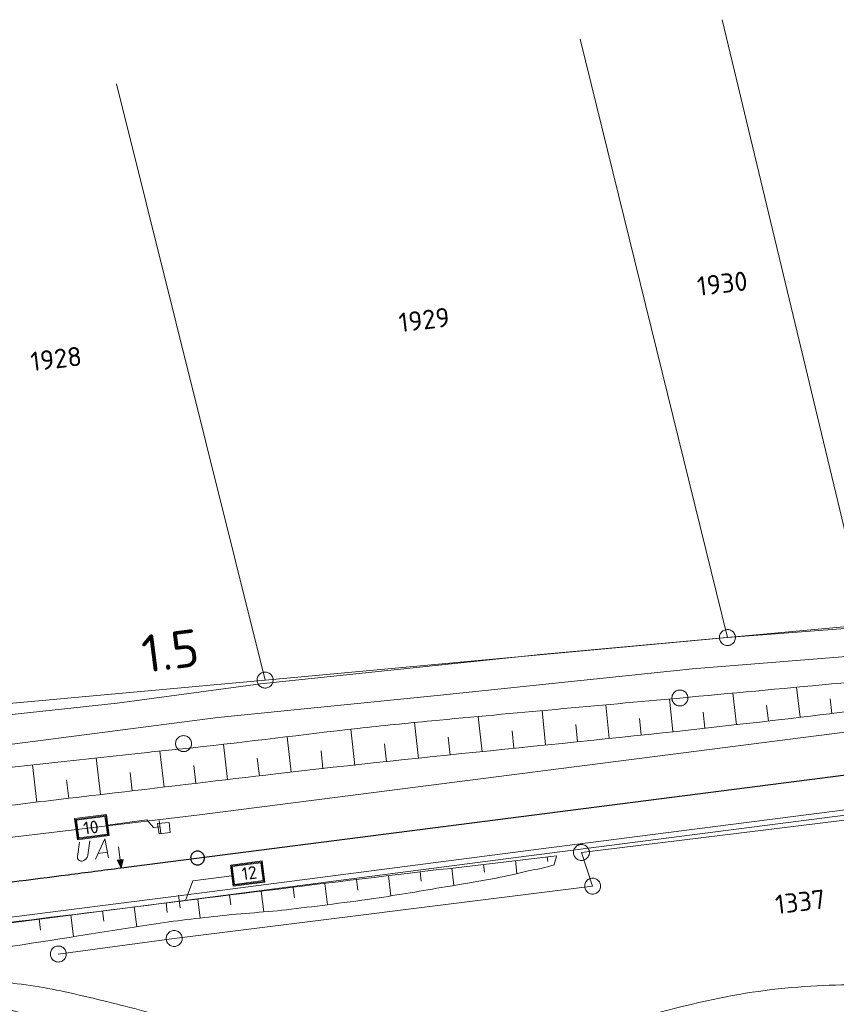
# Model space of a CAD drawing. Header units: metres. Extents: x 3425540 to 3446143, y 5432760 to 5444637.
# Tile 116 of 256: x 3436584 to 3436660, y 5439138 to 5439230. Entities that reach past the tile are written whole.
import ezdxf
from ezdxf.enums import TextEntityAlignment as Align

# ---------------------------------------------------------------- set-up
doc = ezdxf.new("R2010")
doc.units = ezdxf.units.M
for name, color, linetype, lineweight in [('B_Bestand', 9, 'Continuous', 18), ('B_Böschung', 9, 'Continuous', 18), ('B_Flurgrenzen', 9, 'Continuous', 18), ('B_Gleisachse', 9, 'Continuous', 25), ('B_Kilometrierung', 9, 'Continuous', 25), ('Bestand Kabeltröge', 9, 'Continuous', 18), ('Bestand_Neu_Strecke 3443', 9, 'Continuous', 18)]:
    doc.layers.add(name, color=color, linetype=linetype, lineweight=lineweight)
doc.styles.get("Standard").update_dxf_attribs({"font": 'isocpeur.ttf'})

msp = doc.modelspace()

# ---------------------------------------------------------------- linework, layer by layer
at = {"layer": 'B_Bestand'}
for p, q in [((3436596.477, 5439154.296), (3436595.85, 5439155.011)), ((3436597.072, 5439154.374), (3436596.477, 5439154.296)), ((3436597.15, 5439153.779), (3436596.994, 5439154.969)), ((3436591.289, 5439151.866), (3436592.145, 5439151.976)), ((3436599.471, 5439147.451), (3436600.149, 5439149.302)), ((3436598.798, 5439147.967), (3436598.956, 5439146.777)), ((3436598.877, 5439147.372), (3436599.472, 5439147.451))]:
    msp.add_line(p, q, dxfattribs=at)
for points in [[(3436595.85, 5439155.011), (3436592.189, 5439154.53), (3436592.058, 5439155.524), (3436589.077, 5439155.133), (3436589.338, 5439153.144), (3436592.319, 5439153.536), (3436592.189, 5439154.53)], [(3436592.23, 5439153.604), (3436591.99, 5439155.435), (3436589.166, 5439155.064), (3436589.406, 5439153.233), (3436592.23, 5439153.604)], [(3436592.141, 5439153.672), (3436591.922, 5439155.346), (3436589.255, 5439154.996), (3436589.474, 5439153.322), (3436592.141, 5439153.672)], [(3436598.039, 5439153.831), (3436596.992, 5439153.709), (3436596.852, 5439154.678), (3436597.93, 5439154.784), (3436598.042, 5439153.831), (3436598.039, 5439153.831)], [(3436590.507, 5439153.065), (3436590.325, 5439151.7), (3436590.305, 5439151.64), (3436590.284, 5439151.58), (3436590.238, 5439151.489), (3436590.202, 5439151.441), (3436590.128, 5439151.346), (3436590.077, 5439151.297), (3436590.025, 5439151.261), (3436589.932, 5439151.206), (3436589.878, 5439151.185), (3436589.767, 5439151.157), (3436589.667, 5439151.158), (3436589.579, 5439151.175), (3436589.519, 5439151.196), (3436589.44, 5439151.257), (3436589.391, 5439151.308), (3436589.352, 5439151.389), (3436589.345, 5439151.445), (3436589.342, 5439151.573), (3436589.524, 5439152.938)], [(3436591.045, 5439151.321), (3436591.897, 5439153.243), (3436592.239, 5439151.474)], [(3436593.179, 5439152.502), (3436593.336, 5439151.276), (3436593.055, 5439151.24), (3436593.433, 5439150.519), (3436593.617, 5439151.312), (3436593.336, 5439151.276)], [(3436593.56, 5439151.265), (3436593.123, 5439151.209), (3436593.421, 5439150.613), (3436593.56, 5439151.265)], [(3436593.502, 5439151.218), (3436593.19, 5439151.178), (3436593.409, 5439150.706), (3436593.502, 5439151.218)], [(3436593.445, 5439151.171), (3436593.258, 5439151.147), (3436593.397, 5439150.8), (3436593.445, 5439151.171)], [(3436593.395, 5439151.125), (3436593.317, 5439151.115), (3436593.385, 5439150.894), (3436593.395, 5439151.125)], [(3436600.15, 5439149.302), (3436603.811, 5439149.787), (3436603.942, 5439148.793), (3436606.923, 5439149.188), (3436606.66, 5439151.176), (3436603.679, 5439150.781), (3436603.811, 5439149.787)], [(3436603.768, 5439150.713), (3436604.01, 5439148.882), (3436606.834, 5439149.256), (3436606.592, 5439151.087), (3436603.768, 5439150.713)], [(3436603.857, 5439150.644), (3436604.079, 5439148.971), (3436606.745, 5439149.324), (3436606.524, 5439150.997), (3436603.857, 5439150.644)]]:
    msp.add_lwpolyline(points, dxfattribs=at)
for points, knots in [([(3437090.633, 5439196.583), (3437086.334, 5439196.008), (3437082.034, 5439195.433), (3437077.735, 5439194.858), (3437074.603, 5439194.439), (3437071.473, 5439193.998), (3437068.343, 5439193.565), (3437064.521, 5439193.037), (3437060.707, 5439192.45), (3437056.884, 5439191.926), (3437053.304, 5439191.436), (3437049.71, 5439191.066), (3437046.114, 5439190.72), (3437041.98, 5439190.322), (3437037.84, 5439189.995), (3437033.706, 5439189.599), (3437030.365, 5439189.279), (3437027.026, 5439188.94), (3437023.689, 5439188.578), (3437020.264, 5439188.207), (3437016.839, 5439187.818), (3437013.436, 5439187.285), (3437009.442, 5439186.66), (3437005.452, 5439186.015), (3437001.459, 5439185.388), (3436995.6, 5439184.468), (3436989.741, 5439183.548), (3436983.882, 5439182.629), (3436978.195, 5439181.738), (3436972.509, 5439180.848), (3436966.822, 5439179.958), (3436961.642, 5439179.147), (3436956.448, 5439178.428), (3436951.278, 5439177.558), (3436943.944, 5439176.324), (3436936.629, 5439174.979), (3436929.307, 5439173.678), (3436922.04, 5439172.387), (3436914.775, 5439171.091), (3436907.508, 5439169.8), (3436905.195, 5439169.389), (3436902.877, 5439169.01), (3436900.563, 5439168.604), (3436896.924, 5439167.967), (3436893.344, 5439167.031), (3436889.707, 5439166.363), (3436886.221, 5439165.723), (3436882.717, 5439165.201), (3436879.195, 5439164.811), (3436876.757, 5439164.542), (3436874.306, 5439164.408), (3436871.871, 5439164.121), (3436867.792, 5439163.641), (3436863.712, 5439163.161), (3436859.636, 5439162.656), (3436855.701, 5439162.169), (3436851.767, 5439161.679), (3436847.832, 5439161.191), (3436842.016, 5439160.471), (3436836.195, 5439159.785), (3436830.381, 5439159.045), (3436824.164, 5439158.254), (3436817.976, 5439157.248), (3436811.77, 5439156.372), (3436806.2, 5439155.586), (3436800.632, 5439154.784), (3436795.055, 5439154.045), (3436788.323, 5439153.153), (3436781.578, 5439152.367), (3436774.837, 5439151.55), (3436769.21, 5439150.869), (3436763.586, 5439150.161), (3436757.948, 5439149.567), (3436753.281, 5439149.076), (3436748.601, 5439148.722), (3436743.929, 5439148.281), (3436740.424, 5439147.951), (3436736.921, 5439147.606), (3436733.418, 5439147.246), (3436729.696, 5439146.864), (3436726.002, 5439146.274), (3436722.303, 5439145.695), (3436719.244, 5439145.216), (3436716.178, 5439144.74), (3436713.199, 5439143.89), (3436710.25, 5439143.049), (3436707.347, 5439142.085), (3436704.411, 5439141.217), (3436701.456, 5439140.343), (3436698.5, 5439139.482), (3436695.536, 5439138.632), (3436693.237, 5439137.973), (3436690.924, 5439137.441), (3436688.557, 5439136.994), (3436685.544, 5439136.425), (3436682.51, 5439136.162), (3436679.47, 5439136.144), (3436677.001, 5439136.13), (3436674.526, 5439136.199), (3436672.06, 5439136.316), (3436669.531, 5439136.437), (3436667.006, 5439136.747), (3436664.478, 5439136.834), (3436662.556, 5439136.901), (3436660.628, 5439136.801), (3436658.705, 5439136.661), (3436655.99, 5439136.464), (3436653.28, 5439136.247), (3436650.606, 5439135.713), (3436648.261, 5439135.246), (3436645.947, 5439134.707), (3436643.627, 5439134.161), (3436639.434, 5439133.176), (3436635.292, 5439132.022), (3436631.083, 5439131.066), (3436628.415, 5439130.46), (3436625.699, 5439130.184), (3436622.984, 5439129.86), (3436620.781, 5439129.597), (3436618.552, 5439129.388), (3436616.349, 5439129.515), (3436613.221, 5439129.696), (3436610.1, 5439130.279), (3436607.044, 5439131.066), (3436604.011, 5439131.848), (3436601.027, 5439132.732), (3436597.997, 5439133.48), (3436596.257, 5439133.91), (3436594.515, 5439134.335), (3436592.775, 5439134.766), (3436590.476, 5439135.336), (3436588.18, 5439135.916), (3436585.882, 5439136.49), (3436583.941, 5439136.975), (3436581.992, 5439137.47), (3436580.023, 5439137.783), (3436578.04, 5439138.098), (3436575.983, 5439137.743), (3436573.992, 5439137.437), (3436570.888, 5439136.96), (3436567.785, 5439136.485), (3436564.687, 5439135.972), (3436562.14, 5439135.55), (3436559.602, 5439135.073), (3436557.049, 5439134.689), (3436550.453, 5439133.699), (3436543.841, 5439132.825), (3436537.231, 5439131.931), (3436532.034, 5439131.229), (3436526.837, 5439130.531), (3436521.636, 5439129.862), (3436517.364, 5439129.313), (3436513.083, 5439128.844), (3436508.798, 5439128.396), (3436505.367, 5439128.037), (3436501.932, 5439127.735), (3436498.493, 5439127.453), (3436493.758, 5439127.065), (3436489.022, 5439126.745), (3436484.277, 5439126.505), (3436479.568, 5439126.268), (3436474.858, 5439126.125), (3436470.146, 5439126.074), (3436465.739, 5439126.026), (3436461.33, 5439125.986), (3436456.924, 5439126.073), (3436448.555, 5439126.239), (3436440.186, 5439126.405), (3436431.817, 5439126.57)], [0, 0, 0, 0, 0.019538, 0.019538, 0.019538, 0.033772, 0.033772, 0.033772, 0.051152, 0.051152, 0.051152, 0.067424, 0.067424, 0.067424, 0.08613, 0.08613, 0.08613, 0.101247, 0.101247, 0.101247, 0.116764, 0.116764, 0.116764, 0.13497, 0.13497, 0.13497, 0.161684, 0.161684, 0.161684, 0.187611, 0.187611, 0.187611, 0.211226, 0.211226, 0.211226, 0.244724, 0.244724, 0.244724, 0.277968, 0.277968, 0.277968, 0.288549, 0.288549, 0.288549, 0.305192, 0.305192, 0.305192, 0.321146, 0.321146, 0.321146, 0.332191, 0.332191, 0.332191, 0.350692, 0.350692, 0.350692, 0.368551, 0.368551, 0.368551, 0.39495, 0.39495, 0.39495, 0.42318, 0.42318, 0.42318, 0.448519, 0.448519, 0.448519, 0.479105, 0.479105, 0.479105, 0.504637, 0.504637, 0.504637, 0.525774, 0.525774, 0.525774, 0.541632, 0.541632, 0.541632, 0.558482, 0.558482, 0.558482, 0.572417, 0.572417, 0.572417, 0.586208, 0.586208, 0.586208, 0.600087, 0.600087, 0.600087, 0.610851, 0.610851, 0.610851, 0.624554, 0.624554, 0.624554, 0.635682, 0.635682, 0.635682, 0.647093, 0.647093, 0.647093, 0.655764, 0.655764, 0.655764, 0.668008, 0.668008, 0.668008, 0.678742, 0.678742, 0.678742, 0.698141, 0.698141, 0.698141, 0.710435, 0.710435, 0.710435, 0.720411, 0.720411, 0.720411, 0.734574, 0.734574, 0.734574, 0.748633, 0.748633, 0.748633, 0.756708, 0.756708, 0.756708, 0.767376, 0.767376, 0.767376, 0.776384, 0.776384, 0.776384, 0.785454, 0.785454, 0.785454, 0.799597, 0.799597, 0.799597, 0.811226, 0.811226, 0.811226, 0.841268, 0.841268, 0.841268, 0.864888, 0.864888, 0.864888, 0.884289, 0.884289, 0.884289, 0.899826, 0.899826, 0.899826, 0.921218, 0.921218, 0.921218, 0.942444, 0.942444, 0.942444, 0.962296, 0.962296, 0.962296, 1, 1, 1, 1]), ([(3436432.491, 5439129.552), (3436438.896, 5439129.34), (3436445.301, 5439129.127), (3436451.706, 5439128.914), (3436457.28, 5439128.729), (3436462.861, 5439128.757), (3436468.438, 5439128.795), (3436474.58, 5439128.837), (3436480.719, 5439129.009), (3436486.855, 5439129.397), (3436492.525, 5439129.756), (3436498.175, 5439130.238), (3436503.827, 5439130.782), (3436510.057, 5439131.382), (3436516.284, 5439131.97), (3436522.493, 5439132.754), (3436531.596, 5439133.904), (3436540.684, 5439135.141), (3436549.758, 5439136.487), (3436555.135, 5439137.285), (3436560.512, 5439138.091), (3436565.888, 5439138.895), (3436568.135, 5439139.232), (3436570.378, 5439139.581), (3436572.628, 5439139.919), (3436573.864, 5439140.105), (3436575.115, 5439140.192), (3436576.36, 5439140.221), (3436578.115, 5439140.262), (3436579.876, 5439140.128), (3436581.631, 5439139.92), (3436583.838, 5439139.659), (3436586.026, 5439139.381), (3436588.191, 5439138.896), (3436590.514, 5439138.377), (3436592.819, 5439137.83), (3436595.112, 5439137.211), (3436597.542, 5439136.555), (3436599.965, 5439135.88), (3436602.395, 5439135.224), (3436604.678, 5439134.608), (3436606.965, 5439134.012), (3436609.256, 5439133.417), (3436610.73, 5439133.035), (3436612.214, 5439132.747), (3436613.733, 5439132.525), (3436615.237, 5439132.306), (3436616.742, 5439132.278), (3436618.247, 5439132.285), (3436619.992, 5439132.293), (3436621.739, 5439132.289), (3436623.483, 5439132.586), (3436625.724, 5439132.968), (3436627.902, 5439133.398), (3436630.104, 5439133.85), (3436632.313, 5439134.304), (3436634.52, 5439134.763), (3436636.724, 5439135.235), (3436640.621, 5439136.071), (3436644.437, 5439137.198), (3436648.341, 5439138.066), (3436651.562, 5439138.782), (3436654.824, 5439139.244), (3436658.109, 5439139.438), (3436661.176, 5439139.62), (3436664.252, 5439139.588), (3436667.317, 5439139.498), (3436670.447, 5439139.406), (3436673.576, 5439139.044), (3436676.706, 5439138.956), (3436679.694, 5439138.872), (3436682.687, 5439138.922), (3436685.674, 5439139.378), (3436688.337, 5439139.785), (3436690.911, 5439140.386), (3436693.498, 5439141.063), (3436696.547, 5439141.862), (3436699.572, 5439142.696), (3436702.586, 5439143.592), (3436704.799, 5439144.25), (3436706.914, 5439145.198), (3436709.146, 5439145.821), (3436711.998, 5439146.617), (3436714.899, 5439147.205), (3436717.829, 5439147.563), (3436718.812, 5439147.684), (3436719.795, 5439147.804), (3436720.778, 5439147.924)], [0, 0, 0, 0, 0.06591, 0.06591, 0.06591, 0.123272, 0.123272, 0.123272, 0.186443, 0.186443, 0.186443, 0.24482, 0.24482, 0.24482, 0.309167, 0.309167, 0.309167, 0.40351, 0.40351, 0.40351, 0.45942, 0.45942, 0.45942, 0.482791, 0.482791, 0.482791, 0.495627, 0.495627, 0.495627, 0.513727, 0.513727, 0.513727, 0.536488, 0.536488, 0.536488, 0.560908, 0.560908, 0.560908, 0.586788, 0.586788, 0.586788, 0.611111, 0.611111, 0.611111, 0.626761, 0.626761, 0.626761, 0.642258, 0.642258, 0.642258, 0.660238, 0.660238, 0.660238, 0.683346, 0.683346, 0.683346, 0.706532, 0.706532, 0.706532, 0.747523, 0.747523, 0.747523, 0.781339, 0.781339, 0.781339, 0.812906, 0.812906, 0.812906, 0.845147, 0.845147, 0.845147, 0.875926, 0.875926, 0.875926, 0.903363, 0.903363, 0.903363, 0.935702, 0.935702, 0.935702, 0.959454, 0.959454, 0.959454, 0.989815, 0.989815, 0.989815, 1, 1, 1, 1])]:
    msp.add_open_spline(points, degree=3, knots=knots, dxfattribs=at)
at = {"layer": 'B_Böschung'}
for p, q in [((3436657.099, 5439164.631), (3436656.77, 5439167.449)), ((3436645.173, 5439163.302), (3436644.851, 5439166.348)), ((3436651.139, 5439163.935), (3436650.797, 5439166.897)), ((3436660.077, 5439164.989), (3436659.911, 5439166.356)), ((3436639.206, 5439162.671), (3436638.875, 5439165.802)), ((3436654.119, 5439164.283), (3436653.951, 5439165.728)), ((3436627.273, 5439161.406), (3436626.919, 5439164.703)), ((3436633.239, 5439162.04), (3436632.899, 5439165.255)), ((3436642.189, 5439162.987), (3436642.026, 5439164.531)), ((3436648.156, 5439163.617), (3436647.997, 5439165.12)), ((3436621.307, 5439160.765), (3436620.945, 5439164.138)), ((3436636.223, 5439162.356), (3436636.055, 5439163.943)), ((3436609.376, 5439159.485), (3436609.016, 5439162.805)), ((3436615.341, 5439160.125), (3436614.979, 5439163.505)), ((3436624.29, 5439161.085), (3436624.111, 5439162.756)), ((3436630.256, 5439161.725), (3436630.084, 5439163.352)), ((3436603.415, 5439158.796), (3436603.024, 5439162.107)), ((3436618.324, 5439160.445), (3436618.143, 5439162.138)), ((3436591.499, 5439157.385), (3436591.092, 5439160.818)), ((3436597.457, 5439158.091), (3436597.058, 5439161.455)), ((3436606.395, 5439159.148), (3436606.199, 5439160.801)), ((3436612.359, 5439159.805), (3436612.179, 5439161.48)), ((3436585.54, 5439156.68), (3436585.127, 5439160.17)), ((3436600.436, 5439158.444), (3436600.24, 5439160.103)), ((3436594.478, 5439157.738), (3436594.276, 5439159.44)), ((3436588.519, 5439157.033), (3436588.315, 5439158.763)), ((3436627.426, 5439150.844), (3436627.512, 5439150.114)), ((3436630.406, 5439151.195), (3436630.549, 5439149.983)), ((3436633.385, 5439151.546), (3436633.437, 5439151.105)), ((3436618.49, 5439149.779), (3436618.719, 5439147.894)), ((3436621.468, 5439150.141), (3436621.575, 5439149.26)), ((3436624.447, 5439150.493), (3436624.638, 5439148.878)), ((3436612.533, 5439149.055), (3436612.775, 5439147.068)), ((3436615.512, 5439149.417), (3436615.631, 5439148.436)), ((3436603.599, 5439147.97), (3436603.714, 5439147.047)), ((3436606.577, 5439148.332), (3436606.812, 5439146.4)), ((3436609.555, 5439148.694), (3436609.677, 5439147.695)), ((3436597.645, 5439147.229), (3436597.756, 5439146.334)), ((3436600.622, 5439147.599), (3436600.844, 5439145.813)), ((3436588.714, 5439146.117), (3436588.97, 5439144.063)), ((3436591.691, 5439146.488), (3436591.813, 5439145.511)), ((3436594.668, 5439146.858), (3436594.898, 5439145.008)), ((3436585.737, 5439145.746), (3436585.87, 5439144.674))]:
    msp.add_line(p, q, dxfattribs=at)
for points, knots in [([(3436436.829, 5439149.323), (3436439.048, 5439149.048), (3436441.266, 5439148.773), (3436443.485, 5439148.497), (3436445.917, 5439148.195), (3436448.378, 5439148.182), (3436450.829, 5439148.153), (3436452.183, 5439148.137), (3436453.537, 5439148.136), (3436454.891, 5439148.153), (3436458.177, 5439148.195), (3436461.462, 5439148.247), (3436464.747, 5439148.403), (3436467.639, 5439148.541), (3436470.522, 5439148.77), (3436473.405, 5439149.028), (3436476.002, 5439149.261), (3436478.596, 5439149.515), (3436481.186, 5439149.81), (3436484.727, 5439150.214), (3436488.247, 5439150.768), (3436491.787, 5439151.184), (3436493.294, 5439151.362), (3436494.803, 5439151.503), (3436496.318, 5439151.621), (3436498.171, 5439151.766), (3436500.025, 5439151.839), (3436501.881, 5439151.871), (3436503.172, 5439151.894), (3436504.464, 5439151.797), (3436505.756, 5439151.81), (3436507.326, 5439151.826), (3436508.896, 5439151.875), (3436510.463, 5439152.028), (3436511.658, 5439152.145), (3436512.842, 5439152.31), (3436514.026, 5439152.497), (3436515.603, 5439152.747), (3436517.165, 5439153.083), (3436518.745, 5439153.31), (3436520.044, 5439153.497), (3436521.346, 5439153.671), (3436522.651, 5439153.81), (3436526.091, 5439154.177), (3436529.533, 5439154.53), (3436532.973, 5439154.898), (3436535.39, 5439155.157), (3436537.805, 5439155.437), (3436540.224, 5439155.68), (3436542.473, 5439155.907), (3436544.724, 5439156.119), (3436546.974, 5439156.336), (3436548.276, 5439156.462), (3436549.578, 5439156.587), (3436550.88, 5439156.711), (3436555.456, 5439157.149), (3436560.041, 5439157.491), (3436564.614, 5439157.962), (3436568.612, 5439158.374), (3436572.606, 5439158.812), (3436576.602, 5439159.244), (3436582.732, 5439159.907), (3436588.861, 5439160.579), (3436594.991, 5439161.241), (3436596.709, 5439161.427), (3436598.429, 5439161.589), (3436600.147, 5439161.773), (3436605.315, 5439162.327), (3436610.469, 5439163.015), (3436615.636, 5439163.582), (3436617.941, 5439163.835), (3436620.247, 5439164.08), (3436622.556, 5439164.299), (3436630.31, 5439165.034), (3436638.069, 5439165.718), (3436645.825, 5439166.437), (3436655.3, 5439167.315), (3436664.778, 5439168.153), (3436674.241, 5439169.169), (3436678.56, 5439169.633), (3436682.827, 5439170.494), (3436687.132, 5439171.075), (3436691.141, 5439171.617), (3436695.149, 5439172.172), (3436699.164, 5439172.669), (3436702.236, 5439173.049), (3436705.31, 5439173.416), (3436708.383, 5439173.794), (3436717.043, 5439174.861), (3436725.698, 5439175.978), (3436734.359, 5439177.043), (3436742.818, 5439178.084), (3436751.32, 5439178.761), (3436759.778, 5439179.815), (3436776.868, 5439181.945), (3436793.948, 5439184.161), (3436811.015, 5439186.47), (3436823.087, 5439188.104), (3436835.16, 5439189.737), (3436847.232, 5439191.37)], [0, 0, 0, 0, 0.01624, 0.01624, 0.01624, 0.034042, 0.034042, 0.034042, 0.043878, 0.043878, 0.043878, 0.067751, 0.067751, 0.067751, 0.08877, 0.08877, 0.08877, 0.107705, 0.107705, 0.107705, 0.133589, 0.133589, 0.133589, 0.144611, 0.144611, 0.144611, 0.158095, 0.158095, 0.158095, 0.167479, 0.167479, 0.167479, 0.178889, 0.178889, 0.178889, 0.18759, 0.18759, 0.18759, 0.199185, 0.199185, 0.199185, 0.20872, 0.20872, 0.20872, 0.233852, 0.233852, 0.233852, 0.251511, 0.251511, 0.251511, 0.267933, 0.267933, 0.267933, 0.277434, 0.277434, 0.277434, 0.310827, 0.310827, 0.310827, 0.34002, 0.34002, 0.34002, 0.384808, 0.384808, 0.384808, 0.397359, 0.397359, 0.397359, 0.435119, 0.435119, 0.435119, 0.451965, 0.451965, 0.451965, 0.508545, 0.508545, 0.508545, 0.577668, 0.577668, 0.577668, 0.609221, 0.609221, 0.609221, 0.63861, 0.63861, 0.63861, 0.661098, 0.661098, 0.661098, 0.724486, 0.724486, 0.724486, 0.7864, 0.7864, 0.7864, 0.911506, 0.911506, 0.911506, 1, 1, 1, 1]), ([(3436436.109, 5439145.678), (3436439.055, 5439145.594), (3436442, 5439145.51), (3436444.946, 5439145.426), (3436448.726, 5439145.318), (3436452.507, 5439145.275), (3436456.288, 5439145.232), (3436458.943, 5439145.202), (3436461.597, 5439145.258), (3436464.252, 5439145.349), (3436467.34, 5439145.455), (3436470.421, 5439145.651), (3436473.496, 5439145.971), (3436474.98, 5439146.126), (3436476.457, 5439146.312), (3436477.934, 5439146.511), (3436480.139, 5439146.808), (3436482.325, 5439147.241), (3436484.537, 5439147.483), (3436486.451, 5439147.693), (3436488.368, 5439147.856), (3436490.286, 5439148.027), (3436493.353, 5439148.301), (3436496.42, 5439148.578), (3436499.491, 5439148.804), (3436502.05, 5439148.993), (3436504.621, 5439148.928), (3436507.182, 5439149.077), (3436512.253, 5439149.372), (3436517.326, 5439149.67), (3436522.383, 5439150.164), (3436526.89, 5439150.605), (3436531.393, 5439151.086), (3436535.9, 5439151.524), (3436542.184, 5439152.135), (3436548.468, 5439152.737), (3436554.752, 5439153.349), (3436559.803, 5439153.841), (3436564.857, 5439154.304), (3436569.901, 5439154.866), (3436577.549, 5439155.718), (3436585.188, 5439156.644), (3436592.831, 5439157.543), (3436597.868, 5439158.136), (3436602.904, 5439158.742), (3436607.941, 5439159.331), (3436622.243, 5439161.005), (3436636.589, 5439162.278), (3436650.896, 5439163.907), (3436655.677, 5439164.452), (3436660.454, 5439165.024), (3436665.229, 5439165.617), (3436675.229, 5439166.86), (3436685.224, 5439168.13), (3436695.213, 5439169.456), (3436700.953, 5439170.218), (3436706.687, 5439171.016), (3436712.42, 5439171.826), (3436717.516, 5439172.546), (3436722.599, 5439173.356), (3436727.696, 5439174.073), (3436733.515, 5439174.892), (3436739.341, 5439175.669), (3436745.176, 5439176.366), (3436764.127, 5439178.631), (3436783.092, 5439180.772), (3436802.043, 5439183.035), (3436808.828, 5439183.846), (3436815.612, 5439184.674), (3436822.397, 5439185.484), (3436829.618, 5439186.346), (3436836.859, 5439187.039), (3436844.072, 5439187.97), (3436845.252, 5439188.123), (3436846.432, 5439188.275), (3436847.612, 5439188.427)], [0, 0, 0, 0, 0.021354, 0.021354, 0.021354, 0.048754, 0.048754, 0.048754, 0.067992, 0.067992, 0.067992, 0.090371, 0.090371, 0.090371, 0.10117, 0.10117, 0.10117, 0.117291, 0.117291, 0.117291, 0.131239, 0.131239, 0.131239, 0.153553, 0.153553, 0.153553, 0.172142, 0.172142, 0.172142, 0.208952, 0.208952, 0.208952, 0.241767, 0.241767, 0.241767, 0.287515, 0.287515, 0.287515, 0.32429, 0.32429, 0.32429, 0.380052, 0.380052, 0.380052, 0.416804, 0.416804, 0.416804, 0.521146, 0.521146, 0.521146, 0.556012, 0.556012, 0.556012, 0.629028, 0.629028, 0.629028, 0.670983, 0.670983, 0.670983, 0.708278, 0.708278, 0.708278, 0.750862, 0.750862, 0.750862, 0.889162, 0.889162, 0.889162, 0.938681, 0.938681, 0.938681, 0.991378, 0.991378, 0.991378, 1, 1, 1, 1]), ([(3436432.952, 5439131.957), (3436432.99, 5439131.694), (3436433.029, 5439131.431), (3436433.067, 5439131.167), (3436433.092, 5439130.998), (3436433.335, 5439130.958), (3436433.477, 5439130.859), (3436433.621, 5439130.76), (3436433.74, 5439130.608), (3436433.912, 5439130.578), (3436434.967, 5439130.396), (3436436.026, 5439130.471), (3436437.084, 5439130.45), (3436440.615, 5439130.38), (3436444.145, 5439130.306), (3436447.676, 5439130.241), (3436452.659, 5439130.15), (3436457.654, 5439129.709), (3436462.626, 5439130.053), (3436470.314, 5439130.585), (3436478.002, 5439131.125), (3436485.69, 5439131.66), (3436493.378, 5439132.196), (3436501.065, 5439132.73), (3436508.753, 5439133.266), (3436517.753, 5439133.894), (3436526.703, 5439135.087), (3436535.666, 5439136.137), (3436540.565, 5439136.712), (3436545.468, 5439137.246), (3436550.343, 5439137.997), (3436553.963, 5439138.555), (3436557.573, 5439139.172), (3436561.191, 5439139.737), (3436570.605, 5439141.208), (3436580.022, 5439142.665), (3436589.437, 5439144.136), (3436591.575, 5439144.47), (3436593.709, 5439144.826), (3436595.847, 5439145.16), (3436598.056, 5439145.505), (3436600.277, 5439145.76), (3436602.499, 5439146.004), (3436604.786, 5439146.255), (3436607.087, 5439146.375), (3436609.372, 5439146.644), (3436610.669, 5439146.797), (3436611.965, 5439146.962), (3436613.261, 5439147.13), (3436614.72, 5439147.32), (3436616.181, 5439147.496), (3436617.636, 5439147.719), (3436619.853, 5439148.059), (3436622.062, 5439148.446), (3436624.274, 5439148.817), (3436625.716, 5439149.059), (3436627.159, 5439149.295), (3436628.598, 5439149.56), (3436629.604, 5439149.745), (3436630.594, 5439150.002), (3436631.592, 5439150.225), (3436632.405, 5439150.407), (3436633.222, 5439150.506), (3436634.022, 5439150.814), (3436634.04, 5439150.821), (3436634.043, 5439150.847), (3436634.048, 5439150.865), (3436634.12, 5439151.127), (3436634.193, 5439151.389), (3436634.265, 5439151.651)], [0, 0, 0, 0, 0.003909, 0.003909, 0.003909, 0.00642, 0.00642, 0.00642, 0.008956, 0.008956, 0.008956, 0.024502, 0.024502, 0.024502, 0.076381, 0.076381, 0.076381, 0.149596, 0.149596, 0.149596, 0.262812, 0.262812, 0.262812, 0.376024, 0.376024, 0.376024, 0.508563, 0.508563, 0.508563, 0.58101, 0.58101, 0.58101, 0.634811, 0.634811, 0.634811, 0.774797, 0.774797, 0.774797, 0.806584, 0.806584, 0.806584, 0.83942, 0.83942, 0.83942, 0.873222, 0.873222, 0.873222, 0.892414, 0.892414, 0.892414, 0.914032, 0.914032, 0.914032, 0.946979, 0.946979, 0.946979, 0.968464, 0.968464, 0.968464, 0.983483, 0.983483, 0.983483, 0.995727, 0.995727, 0.995727, 0.996007, 0.996007, 0.996007, 1, 1, 1, 1]), ([(3436433.395, 5439133.668), (3436436.067, 5439133.64), (3436438.738, 5439133.611), (3436441.41, 5439133.582), (3436443.108, 5439133.564), (3436444.807, 5439133.559), (3436446.505, 5439133.564), (3436450.144, 5439133.575), (3436453.784, 5439133.627), (3436457.423, 5439133.669), (3436462.748, 5439133.732), (3436468.073, 5439133.811), (3436473.397, 5439133.944), (3436477.386, 5439134.044), (3436481.367, 5439134.309), (3436485.35, 5439134.566), (3436493.56, 5439135.097), (3436501.769, 5439135.609), (3436509.948, 5439136.494), (3436515.401, 5439137.084), (3436520.846, 5439137.723), (3436526.288, 5439138.395), (3436536.065, 5439139.602), (3436545.843, 5439140.808), (3436555.62, 5439142.018), (3436565.655, 5439143.26), (3436575.69, 5439144.503), (3436585.725, 5439145.745), (3436597.701, 5439147.227), (3436609.672, 5439148.751), (3436621.656, 5439150.164), (3436625.859, 5439150.66), (3436630.062, 5439151.156), (3436634.265, 5439151.651)], [0, 0, 0, 0, 0.039703, 0.039703, 0.039703, 0.06494, 0.06494, 0.06494, 0.119023, 0.119023, 0.119023, 0.198158, 0.198158, 0.198158, 0.257445, 0.257445, 0.257445, 0.37966, 0.37966, 0.37966, 0.461142, 0.461142, 0.461142, 0.607536, 0.607536, 0.607536, 0.757794, 0.757794, 0.757794, 0.937111, 0.937111, 0.937111, 1, 1, 1, 1])]:
    msp.add_open_spline(points, degree=3, knots=knots, dxfattribs=at)
at = {"layer": 'B_Flurgrenzen'}
for p, q in [((3436663.442, 5439173.104), (3436649.797, 5439230.003)), ((3436650.284, 5439172.104), (3436636.473, 5439228.169)), ((3436606.936, 5439168.115), (3436593.002, 5439224.004)), ((3436650.285, 5439172.105), (3436663.442, 5439173.104)), ((3436606.936, 5439168.115), (3436650.285, 5439172.105)), ((3436577.82, 5439165.459), (3436606.936, 5439168.115)), ((3436636.593, 5439151.962), (3436706.159, 5439160.495)), ((3436637.644, 5439148.808), (3436636.593, 5439151.962)), ((3436598.41, 5439143.901), (3436637.644, 5439148.808)), ((3436587.545, 5439142.445), (3436598.41, 5439143.901))]:
    msp.add_line(p, q, dxfattribs=at)
for points in [[(3436697.619, 5439176.732), (3436668.743, 5439173.779), (3436632.74, 5439170.502), (3436606.487, 5439167.772), (3436593.077, 5439165.939), (3436550.377, 5439161.365), (3436522.635, 5439158.627), (3436503.614, 5439156.758), (3436489.603, 5439155.325), (3436478.844, 5439154.003), (3436458.207, 5439153.816), (3436449.124, 5439154.517), (3436437.823, 5439153.234)], [(3436698.065, 5439174.327), (3436671.564, 5439171.138), (3436647.014, 5439169.176), (3436623.385, 5439166.694), (3436602.502, 5439164.613), (3436581.02, 5439161.826), (3436551.192, 5439158.711), (3436525.9, 5439156.244), (3436506.992, 5439154.336), (3436477.982, 5439151.344), (3436446.392, 5439150.84), (3436437.178, 5439150.291)], [(3436651.017, 5439171.943), (3436651.031, 5439172.036), (3436651.033, 5439172.126), (3436651.025, 5439172.225), (3436651.002, 5439172.315), (3436650.967, 5439172.401), (3436650.926, 5439172.489), (3436650.876, 5439172.566), (3436650.813, 5439172.635), (3436650.742, 5439172.699), (3436650.662, 5439172.747), (3436650.581, 5439172.789), (3436650.491, 5439172.821), (3436650.399, 5439172.841), (3436650.304, 5439172.85), (3436650.212, 5439172.846), (3436650.119, 5439172.836), (3436650.028, 5439172.808), (3436649.942, 5439172.773), (3436649.865, 5439172.723), (3436649.79, 5439172.661), (3436649.722, 5439172.598), (3436649.664, 5439172.526), (3436649.614, 5439172.44), (3436649.578, 5439172.357), (3436649.552, 5439172.266), (3436649.537, 5439172.173), (3436649.535, 5439172.082), (3436649.544, 5439171.984), (3436649.566, 5439171.894), (3436649.602, 5439171.808), (3436649.643, 5439171.72), (3436649.692, 5439171.643), (3436649.756, 5439171.574), (3436649.826, 5439171.51), (3436649.906, 5439171.462), (3436649.988, 5439171.42), (3436650.077, 5439171.388), (3436650.17, 5439171.368), (3436650.265, 5439171.359), (3436650.356, 5439171.363), (3436650.449, 5439171.372), (3436650.54, 5439171.401), (3436650.626, 5439171.436), (3436650.704, 5439171.485), (3436650.778, 5439171.548), (3436650.847, 5439171.611), (3436650.905, 5439171.683), (3436650.954, 5439171.769), (3436650.99, 5439171.852), (3436651.017, 5439171.943)], [(3436607.669, 5439167.953), (3436607.683, 5439168.046), (3436607.685, 5439168.136), (3436607.677, 5439168.235), (3436607.654, 5439168.325), (3436607.619, 5439168.411), (3436607.578, 5439168.499), (3436607.528, 5439168.576), (3436607.465, 5439168.645), (3436607.394, 5439168.709), (3436607.314, 5439168.757), (3436607.233, 5439168.799), (3436607.143, 5439168.831), (3436607.051, 5439168.851), (3436606.956, 5439168.86), (3436606.864, 5439168.856), (3436606.771, 5439168.846), (3436606.68, 5439168.818), (3436606.594, 5439168.783), (3436606.517, 5439168.733), (3436606.442, 5439168.671), (3436606.374, 5439168.608), (3436606.316, 5439168.536), (3436606.266, 5439168.45), (3436606.23, 5439168.367), (3436606.204, 5439168.276), (3436606.189, 5439168.183), (3436606.187, 5439168.092), (3436606.196, 5439167.994), (3436606.218, 5439167.904), (3436606.254, 5439167.818), (3436606.295, 5439167.73), (3436606.344, 5439167.653), (3436606.408, 5439167.584), (3436606.478, 5439167.52), (3436606.558, 5439167.472), (3436606.64, 5439167.43), (3436606.729, 5439167.398), (3436606.822, 5439167.378), (3436606.917, 5439167.369), (3436607.008, 5439167.373), (3436607.101, 5439167.382), (3436607.192, 5439167.411), (3436607.278, 5439167.446), (3436607.356, 5439167.495), (3436607.43, 5439167.558), (3436607.499, 5439167.621), (3436607.557, 5439167.693), (3436607.606, 5439167.779), (3436607.642, 5439167.862), (3436607.669, 5439167.953)], [(3436646.006, 5439165.709), (3436646.096, 5439165.738), (3436646.178, 5439165.777), (3436646.262, 5439165.828), (3436646.333, 5439165.888), (3436646.394, 5439165.958), (3436646.455, 5439166.034), (3436646.502, 5439166.113), (3436646.535, 5439166.2), (3436646.561, 5439166.292), (3436646.568, 5439166.385), (3436646.57, 5439166.476), (3436646.558, 5439166.571), (3436646.536, 5439166.663), (3436646.501, 5439166.752), (3436646.457, 5439166.832), (3436646.407, 5439166.911), (3436646.341, 5439166.979), (3436646.271, 5439167.041), (3436646.192, 5439167.089), (3436646.104, 5439167.127), (3436646.016, 5439167.16), (3436645.926, 5439167.18), (3436645.827, 5439167.186), (3436645.737, 5439167.182), (3436645.644, 5439167.165), (3436645.554, 5439167.137), (3436645.472, 5439167.098), (3436645.387, 5439167.046), (3436645.317, 5439166.986), (3436645.255, 5439166.916), (3436645.195, 5439166.84), (3436645.148, 5439166.762), (3436645.115, 5439166.674), (3436645.089, 5439166.583), (3436645.082, 5439166.49), (3436645.08, 5439166.398), (3436645.091, 5439166.303), (3436645.114, 5439166.212), (3436645.148, 5439166.123), (3436645.193, 5439166.043), (3436645.243, 5439165.964), (3436645.309, 5439165.895), (3436645.379, 5439165.833), (3436645.457, 5439165.786), (3436645.546, 5439165.747), (3436645.634, 5439165.714), (3436645.724, 5439165.694), (3436645.823, 5439165.688), (3436645.913, 5439165.692), (3436646.006, 5439165.709)], [(3436599.468, 5439161.434), (3436599.558, 5439161.463), (3436599.64, 5439161.502), (3436599.724, 5439161.553), (3436599.795, 5439161.613), (3436599.856, 5439161.683), (3436599.917, 5439161.759), (3436599.964, 5439161.838), (3436599.997, 5439161.925), (3436600.023, 5439162.017), (3436600.03, 5439162.11), (3436600.032, 5439162.201), (3436600.02, 5439162.296), (3436599.998, 5439162.388), (3436599.963, 5439162.477), (3436599.919, 5439162.557), (3436599.869, 5439162.636), (3436599.803, 5439162.704), (3436599.733, 5439162.766), (3436599.654, 5439162.814), (3436599.566, 5439162.852), (3436599.478, 5439162.885), (3436599.388, 5439162.905), (3436599.289, 5439162.911), (3436599.199, 5439162.907), (3436599.106, 5439162.89), (3436599.016, 5439162.862), (3436598.934, 5439162.823), (3436598.849, 5439162.771), (3436598.779, 5439162.711), (3436598.717, 5439162.641), (3436598.657, 5439162.565), (3436598.61, 5439162.487), (3436598.577, 5439162.399), (3436598.551, 5439162.308), (3436598.544, 5439162.215), (3436598.542, 5439162.123), (3436598.553, 5439162.028), (3436598.576, 5439161.937), (3436598.61, 5439161.848), (3436598.655, 5439161.768), (3436598.705, 5439161.689), (3436598.771, 5439161.62), (3436598.841, 5439161.558), (3436598.919, 5439161.511), (3436599.008, 5439161.472), (3436599.096, 5439161.439), (3436599.186, 5439161.419), (3436599.285, 5439161.413), (3436599.375, 5439161.417), (3436599.468, 5439161.434)], [(3436636.774, 5439151.234), (3436636.864, 5439151.263), (3436636.946, 5439151.302), (3436637.03, 5439151.353), (3436637.101, 5439151.413), (3436637.162, 5439151.483), (3436637.223, 5439151.559), (3436637.27, 5439151.638), (3436637.303, 5439151.725), (3436637.329, 5439151.817), (3436637.336, 5439151.91), (3436637.338, 5439152.001), (3436637.326, 5439152.096), (3436637.304, 5439152.188), (3436637.269, 5439152.277), (3436637.225, 5439152.357), (3436637.175, 5439152.436), (3436637.109, 5439152.504), (3436637.039, 5439152.566), (3436636.96, 5439152.614), (3436636.872, 5439152.652), (3436636.784, 5439152.685), (3436636.694, 5439152.705), (3436636.595, 5439152.711), (3436636.505, 5439152.707), (3436636.412, 5439152.69), (3436636.322, 5439152.662), (3436636.24, 5439152.623), (3436636.155, 5439152.571), (3436636.085, 5439152.511), (3436636.023, 5439152.441), (3436635.963, 5439152.365), (3436635.916, 5439152.287), (3436635.883, 5439152.199), (3436635.857, 5439152.108), (3436635.85, 5439152.015), (3436635.848, 5439151.923), (3436635.859, 5439151.828), (3436635.882, 5439151.737), (3436635.916, 5439151.648), (3436635.961, 5439151.568), (3436636.011, 5439151.489), (3436636.077, 5439151.42), (3436636.147, 5439151.358), (3436636.225, 5439151.311), (3436636.314, 5439151.272), (3436636.402, 5439151.239), (3436636.492, 5439151.219), (3436636.591, 5439151.213), (3436636.681, 5439151.217), (3436636.774, 5439151.234)], [(3436637.825, 5439148.08), (3436637.915, 5439148.109), (3436637.997, 5439148.148), (3436638.081, 5439148.199), (3436638.152, 5439148.259), (3436638.213, 5439148.329), (3436638.274, 5439148.405), (3436638.321, 5439148.484), (3436638.354, 5439148.571), (3436638.38, 5439148.663), (3436638.387, 5439148.756), (3436638.389, 5439148.847), (3436638.377, 5439148.942), (3436638.355, 5439149.034), (3436638.32, 5439149.123), (3436638.276, 5439149.203), (3436638.226, 5439149.282), (3436638.16, 5439149.35), (3436638.09, 5439149.412), (3436638.011, 5439149.46), (3436637.923, 5439149.498), (3436637.835, 5439149.531), (3436637.745, 5439149.551), (3436637.646, 5439149.557), (3436637.556, 5439149.553), (3436637.463, 5439149.536), (3436637.373, 5439149.508), (3436637.291, 5439149.469), (3436637.206, 5439149.417), (3436637.136, 5439149.357), (3436637.074, 5439149.287), (3436637.014, 5439149.211), (3436636.967, 5439149.133), (3436636.934, 5439149.045), (3436636.908, 5439148.954), (3436636.901, 5439148.861), (3436636.899, 5439148.769), (3436636.91, 5439148.674), (3436636.933, 5439148.583), (3436636.967, 5439148.494), (3436637.012, 5439148.414), (3436637.062, 5439148.335), (3436637.128, 5439148.266), (3436637.198, 5439148.204), (3436637.276, 5439148.157), (3436637.365, 5439148.118), (3436637.453, 5439148.085), (3436637.543, 5439148.065), (3436637.642, 5439148.059), (3436637.732, 5439148.063), (3436637.825, 5439148.08)], [(3436598.591, 5439143.173), (3436598.681, 5439143.202), (3436598.763, 5439143.241), (3436598.847, 5439143.292), (3436598.918, 5439143.352), (3436598.979, 5439143.422), (3436599.04, 5439143.498), (3436599.087, 5439143.577), (3436599.12, 5439143.664), (3436599.146, 5439143.756), (3436599.153, 5439143.849), (3436599.155, 5439143.94), (3436599.143, 5439144.035), (3436599.121, 5439144.127), (3436599.086, 5439144.216), (3436599.042, 5439144.296), (3436598.992, 5439144.375), (3436598.926, 5439144.443), (3436598.856, 5439144.505), (3436598.777, 5439144.553), (3436598.689, 5439144.591), (3436598.601, 5439144.624), (3436598.511, 5439144.644), (3436598.412, 5439144.65), (3436598.322, 5439144.646), (3436598.229, 5439144.629), (3436598.139, 5439144.601), (3436598.057, 5439144.562), (3436597.972, 5439144.51), (3436597.902, 5439144.45), (3436597.84, 5439144.38), (3436597.78, 5439144.304), (3436597.733, 5439144.226), (3436597.7, 5439144.138), (3436597.674, 5439144.047), (3436597.667, 5439143.954), (3436597.665, 5439143.862), (3436597.676, 5439143.767), (3436597.699, 5439143.676), (3436597.733, 5439143.587), (3436597.778, 5439143.507), (3436597.828, 5439143.428), (3436597.894, 5439143.359), (3436597.964, 5439143.297), (3436598.042, 5439143.25), (3436598.131, 5439143.211), (3436598.219, 5439143.178), (3436598.309, 5439143.158), (3436598.408, 5439143.152), (3436598.498, 5439143.156), (3436598.591, 5439143.173)], [(3436587.726, 5439141.717), (3436587.816, 5439141.746), (3436587.898, 5439141.785), (3436587.982, 5439141.836), (3436588.053, 5439141.896), (3436588.114, 5439141.966), (3436588.175, 5439142.042), (3436588.222, 5439142.121), (3436588.255, 5439142.208), (3436588.281, 5439142.3), (3436588.288, 5439142.393), (3436588.29, 5439142.484), (3436588.278, 5439142.579), (3436588.256, 5439142.671), (3436588.221, 5439142.76), (3436588.177, 5439142.84), (3436588.127, 5439142.919), (3436588.061, 5439142.987), (3436587.991, 5439143.049), (3436587.912, 5439143.097), (3436587.824, 5439143.135), (3436587.736, 5439143.168), (3436587.646, 5439143.188), (3436587.547, 5439143.194), (3436587.457, 5439143.19), (3436587.364, 5439143.173), (3436587.274, 5439143.145), (3436587.192, 5439143.106), (3436587.107, 5439143.054), (3436587.037, 5439142.994), (3436586.975, 5439142.924), (3436586.915, 5439142.848), (3436586.868, 5439142.77), (3436586.835, 5439142.682), (3436586.809, 5439142.591), (3436586.802, 5439142.498), (3436586.8, 5439142.406), (3436586.811, 5439142.311), (3436586.834, 5439142.22), (3436586.868, 5439142.131), (3436586.913, 5439142.051), (3436586.963, 5439141.972), (3436587.029, 5439141.903), (3436587.099, 5439141.841), (3436587.177, 5439141.794), (3436587.266, 5439141.755), (3436587.354, 5439141.722), (3436587.444, 5439141.702), (3436587.543, 5439141.696), (3436587.633, 5439141.7), (3436587.726, 5439141.717)]]:
    msp.add_lwpolyline(points, dxfattribs=at)
at = {"layer": 'B_Gleisachse'}
msp.add_line((3436593.432, 5439150.518), (3436790.918, 5439175.904), dxfattribs=at)
msp.add_open_spline([(3436436.079, 5439137.906), (3436437.746, 5439137.887), (3436439.412, 5439137.868), (3436441.079, 5439137.849), (3436444.602, 5439137.809), (3436448.126, 5439137.838), (3436451.65, 5439137.874), (3436455.174, 5439137.911), (3436458.697, 5439137.982), (3436462.22, 5439138.081), (3436465.743, 5439138.181), (3436469.264, 5439138.304), (3436472.785, 5439138.457), (3436476.306, 5439138.611), (3436479.825, 5439138.786), (3436483.343, 5439138.989), (3436486.861, 5439139.193), (3436490.378, 5439139.416), (3436493.893, 5439139.664), (3436497.408, 5439139.912), (3436500.922, 5439140.177), (3436504.434, 5439140.466), (3436507.946, 5439140.755), (3436511.456, 5439141.06), (3436514.965, 5439141.385), (3436518.474, 5439141.711), (3436521.981, 5439142.048), (3436525.487, 5439142.404), (3436528.993, 5439142.761), (3436532.498, 5439143.127), (3436536.001, 5439143.51), (3436539.504, 5439143.893), (3436543.006, 5439144.284), (3436546.506, 5439144.69), (3436550.007, 5439145.096), (3436553.506, 5439145.508), (3436557.005, 5439145.931), (3436560.503, 5439146.355), (3436564.001, 5439146.781), (3436567.498, 5439147.218), (3436570.995, 5439147.655), (3436574.491, 5439148.094), (3436577.987, 5439148.54), (3436581.482, 5439148.986), (3436584.978, 5439149.432), (3436588.473, 5439149.881), (3436590.126, 5439150.094), (3436591.779, 5439150.306), (3436593.432, 5439150.518)], degree=3, knots=[0, 0, 0, 0, 0.031647, 0.031647, 0.031647, 0.098552, 0.098552, 0.098552, 0.165463, 0.165463, 0.165463, 0.232371, 0.232371, 0.232371, 0.299278, 0.299278, 0.299278, 0.366186, 0.366186, 0.366186, 0.433094, 0.433094, 0.433094, 0.499998, 0.499998, 0.499998, 0.566904, 0.566904, 0.566904, 0.633815, 0.633815, 0.633815, 0.700719, 0.700719, 0.700719, 0.767631, 0.767631, 0.767631, 0.834539, 0.834539, 0.834539, 0.90145, 0.90145, 0.90145, 0.968356, 0.968356, 0.968356, 1, 1, 1, 1], dxfattribs=at)
at = {"layer": 'B_Kilometrierung'}
msp.add_lwpolyline([(3436601.251, 5439151.439), (3436601.246, 5439151.521), (3436601.231, 5439151.603), (3436601.205, 5439151.68), (3436601.169, 5439151.751), (3436601.128, 5439151.823), (3436601.077, 5439151.884), (3436601.016, 5439151.941), (3436600.949, 5439151.987), (3436600.877, 5439152.028), (3436600.801, 5439152.058), (3436600.724, 5439152.079), (3436600.642, 5439152.089), (3436600.56, 5439152.089), (3436600.478, 5439152.079), (3436600.401, 5439152.058), (3436600.325, 5439152.028), (3436600.253, 5439151.987), (3436600.186, 5439151.941), (3436600.125, 5439151.884), (3436600.074, 5439151.823), (3436600.033, 5439151.751), (3436599.997, 5439151.68), (3436599.971, 5439151.603), (3436599.956, 5439151.521), (3436599.951, 5439151.439), (3436599.956, 5439151.357), (3436599.971, 5439151.275), (3436599.997, 5439151.198), (3436600.033, 5439151.127), (3436600.074, 5439151.055), (3436600.125, 5439150.994), (3436600.186, 5439150.937), (3436600.253, 5439150.891), (3436600.325, 5439150.85), (3436600.401, 5439150.82), (3436600.478, 5439150.799), (3436600.56, 5439150.789), (3436600.642, 5439150.789), (3436600.724, 5439150.799), (3436600.801, 5439150.82), (3436600.877, 5439150.85), (3436600.949, 5439150.891), (3436601.016, 5439150.937), (3436601.077, 5439150.994), (3436601.128, 5439151.055), (3436601.169, 5439151.127), (3436601.205, 5439151.198), (3436601.231, 5439151.275), (3436601.246, 5439151.357), (3436601.251, 5439151.439)], dxfattribs=at)
at = {"layer": 'Bestand Kabeltröge'}
for p, q in [((3436632.556, 5439152.28), (3436666.438, 5439156.612)), ((3436632.62, 5439151.784), (3436666.502, 5439156.116)), ((3436599.554, 5439147.99), (3436632.556, 5439152.28)), ((3436599.618, 5439147.494), (3436632.62, 5439151.784)), ((3436580.657, 5439145.57), (3436599.554, 5439147.99)), ((3436580.721, 5439145.074), (3436599.618, 5439147.494))]:
    msp.add_line(p, q, dxfattribs=at)
at = {"layer": 'Bestand_Neu_Strecke 3443', "linetype": 'Continuous', "lineweight": 15}
for p, q in [((3436600.783, 5439155.494), (3436698.675, 5439168.035)), ((3436520.032, 5439145.909), (3436600.783, 5439155.494))]:
    msp.add_line(p, q, dxfattribs=at)

# ---------------------------------------------------------------- texts
at = {"layer": 'B_Bestand'}
for s, rotation, p in [('10', 8.29561, (3436590.605, 5439154.309)), ('12', 7.54888, (3436605.451, 5439150.034))]:
    msp.add_text(s, height=1.2, rotation=rotation, dxfattribs=at).set_placement(p, align=Align.MIDDLE)
at = {"layer": 'B_Flurgrenzen'}
for s, rotation, p in [('1930', 6.75, (3436649.799, 5439205.28)), ('1929', 6.75, (3436621.85, 5439201.876)), ('1928', 6.75, (3436587.338, 5439198.228)), ('1337', 6.74991, (3436657.105, 5439147.341))]:
    msp.add_text(s, height=1.8, rotation=rotation, dxfattribs=at).set_placement(p, align=Align.MIDDLE)
at = {"layer": 'B_Kilometrierung'}
msp.add_text('1.5', height=3.499, rotation=7.32414, dxfattribs=at).set_placement((3436598.046, 5439170.866), align=Align.MIDDLE)

doc.saveas('drawing.dxf')
